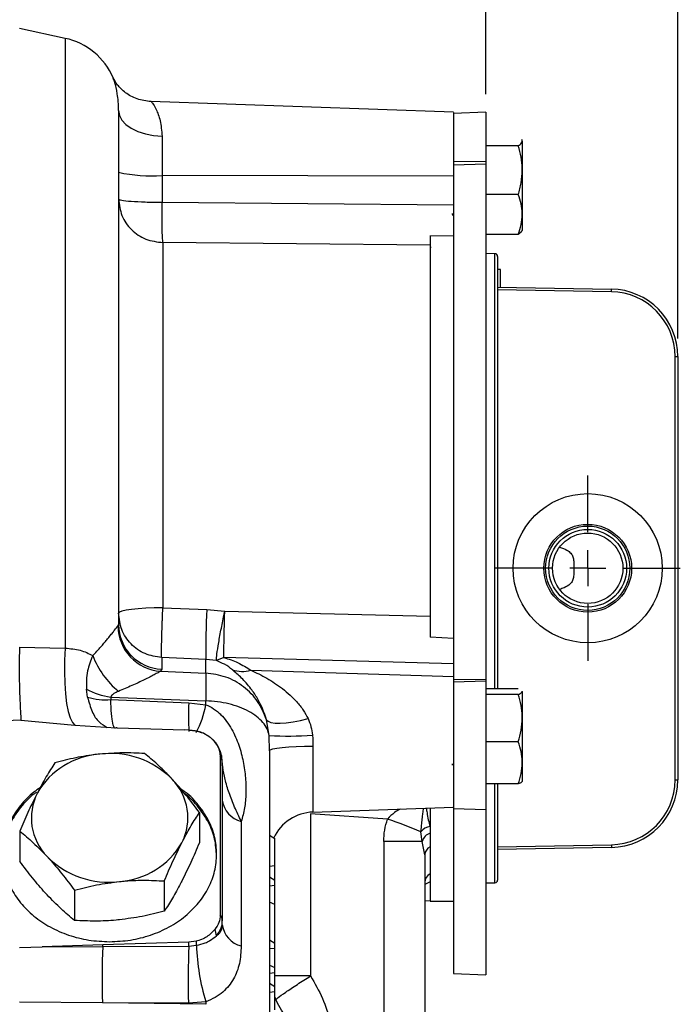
# Model space of a CAD drawing. Header units: inches. Extents: x 0.4 to 16.6, y 0.2 to 10.8.
# Tile 16 of 18: x 13 to 14.8, y 5.3 to 8.1. Entities that reach past the tile are written whole.
import ezdxf

# ---------------------------------------------------------------- set-up
doc = ezdxf.new("R2010")
doc.units = ezdxf.units.IN
doc.header["$MEASUREMENT"] = 0
doc.layers.add('SLD-0', color=7, linetype='Continuous', lineweight=25)
doc.styles.add('SLDTEXTSTYLE0', font='TXT', dxfattribs={"width": 0.75})
doc.dimstyles.new('SLDDIMSTYLE0', dxfattribs={"dimtxt": 0.145833, "dimasz": 0.13, "dimexe": 0, "dimexo": 0.0625, "dimgap": 0.036458, "dimtad": 0, "dimtih": 1, "dimtoh": 1, "dimdec": 1, "dimlfac": 2, "dimrnd": 1e-09, "dimzin": 12, "dimdsep": 46, "dimtxsty": 'SLDTEXTSTYLE0', "dimsah": 1, "dimcen": 0.09, "dimadec": 0, "dimazin": 3, "dimtfac": 1, "dimtdec": 1, "dimtofl": 0, "dimtmove": 0, "dimatfit": 3, "dimfxl": 0, "dimfrac": 2, "dimtolj": 1, "dimtzin": 12, "dimarcsym": 0})

# ---------------------------------------------------------------- blocks, each defined once
blk = doc.blocks.new('_D_5')
at = {"layer": 'SLD-0', "color": 7}
for p, q in [((13.0042, 8.2849), (13.0042, 8.615)), ((14.2982, 7.8435), (14.2982, 8.615)), ((13.0042, 8.49), (13.3269, 8.49)), ((13.499, 8.49), (13.4546, 8.49)), ((13.4546, 8.49), (13.4546, 8.2583)), ((13.7145, 8.49), (13.7588, 8.49)), ((13.7588, 8.49), (13.7588, 8.2583)), ((14.2982, 8.49), (13.8865, 8.49)), ((13.4546, 8.2583), (13.499, 8.2583)), ((13.7588, 8.2583), (13.7145, 8.2583))]:
    blk.add_line(p, q, dxfattribs=at)
for points in [[(13.0042, 8.49), (13.1342, 8.47), (13.1342, 8.51)], [(14.2982, 8.49), (14.1682, 8.51), (14.1682, 8.47)]]:
    blk.add_solid(points, dxfattribs=at)
at = {"layer": 'SLD-0', "color": 7, "char_height": 0.14583, "attachment_point": 1, "style": 'SLDTEXTSTYLE0'}
for s, insert in [('2.6', (13.4721, 8.7076)), ('66', (13.499, 8.4463))]:
    blk.add_mtext(s, dxfattribs=dict(at, insert=insert))
blk = doc.blocks.new('_D_8')
at = {"layer": 'SLD-0', "color": 7}
for p, q in [((13.0042, 8.2849), (13.0042, 9.3237)), ((14.8312, 7.1654), (14.8312, 9.3237)), ((13.0042, 9.1987), (13.6636, 9.1987)), ((13.8357, 9.1987), (13.7913, 9.1987)), ((13.7913, 9.1987), (13.7913, 8.9669)), ((14.0512, 9.1987), (14.0955, 9.1987)), ((14.0955, 9.1987), (14.0955, 8.9669)), ((14.8312, 9.1987), (14.2232, 9.1987)), ((13.7913, 8.9669), (13.8357, 8.9669)), ((14.0955, 8.9669), (14.0512, 8.9669))]:
    blk.add_line(p, q, dxfattribs=at)
for points in [[(13.0042, 9.1987), (13.1342, 9.1787), (13.1342, 9.2187)], [(14.8312, 9.1987), (14.7012, 9.2187), (14.7012, 9.1787)]]:
    blk.add_solid(points, dxfattribs=at)
at = {"layer": 'SLD-0', "color": 7, "char_height": 0.14583, "attachment_point": 1, "style": 'SLDTEXTSTYLE0'}
for s, insert in [('3.7', (13.8088, 9.4162)), ('93', (13.8357, 9.1549))]:
    blk.add_mtext(s, dxfattribs=dict(at, insert=insert))
blk = doc.blocks.new('SW_CENTERMARKSYMBOL_34')
at = {"layer": 'SLD-0', "color": 0}
for p, q in [((0, 0.1), (0, 0.257)), ((0, 0), (0, 0.05)), ((-0.1, 0), (-0.257, 0)), ((0, 0), (-0.05, 0)), ((0, 0), (0, -0.05)), ((0, 0), (0.05, 0)), ((0.1, 0), (0.257, 0)), ((0, -0.1), (0, -0.257))]:
    blk.add_line(p, q, dxfattribs=at)

msp = doc.modelspace()

# ---------------------------------------------------------------- linework, layer by layer
at = {"color": 7, "linetype": 'Continuous', "lineweight": 25}
for p, q in [((13.1307, 7.9986), (13.0042, 8.0255)), ((13.2643, 7.8878), (13.264, 7.8887)), ((14.2087, 7.7937), (13.3689, 7.823)), ((14.2982, 7.7935), (14.2087, 7.7904)), ((14.2087, 7.7904), (14.2087, 7.6555)), ((14.2982, 7.7935), (14.2982, 7.6565)), ((13.3998, 7.7273), (13.3998, 7.6182)), ((14.3997, 7.7154), (14.3985, 7.7174)), ((14.3997, 7.7134), (14.3997, 7.6327)), ((14.3885, 7.7006), (14.2982, 7.7006)), ((14.2982, 7.6565), (14.2087, 7.6555)), ((14.2087, 7.6555), (14.2087, 7.6468)), ((14.2982, 7.6565), (14.2982, 7.6497)), ((14.2982, 7.6497), (14.2087, 7.6468)), ((14.2087, 7.6468), (14.2087, 6.2181)), ((14.2982, 7.6497), (14.2982, 6.2192)), ((14.3997, 7.6327), (14.3997, 7.5097)), ((13.3998, 7.6182), (13.3998, 7.5438)), ((14.2087, 7.6162), (13.3998, 7.6182)), ((13.3998, 7.5438), (14.2087, 7.5363)), ((14.3885, 7.5648), (14.2982, 7.5648)), ((14.2087, 7.5109), (14.2042, 7.511)), ((14.2087, 7.5104), (14.2045, 7.5105)), ((14.2051, 7.5089), (14.2087, 7.5089)), ((14.3997, 7.5097), (14.3997, 7.4654)), ((14.3985, 7.4634), (14.3997, 7.4654)), ((14.1437, 7.4518), (14.1437, 6.3364)), ((14.1437, 7.4506), (14.2087, 7.4513)), ((14.3885, 7.4546), (14.2982, 7.4546)), ((13.402, 7.4318), (13.402, 6.4183)), ((14.1437, 7.4243), (13.402, 7.4318)), ((14.1466, 7.4185), (14.1437, 7.4184)), ((14.3238, 7.401), (14.2982, 7.4015)), ((14.3312, 7.3935), (14.3312, 6.528)), ((14.3387, 7.3568), (14.3312, 7.3568)), ((14.3387, 7.3083), (14.3387, 7.3568)), ((14.3312, 7.3084), (14.647, 7.3029)), ((14.6468, 7.2954), (14.3312, 7.3009)), ((14.6468, 7.2954), (14.647, 7.3029)), ((14.8237, 5.9406), (14.8237, 7.1154)), ((14.8237, 7.1154), (14.8312, 7.1154)), ((14.8312, 7.1154), (14.8312, 5.9406)), ((13.2792, 6.528), (13.2792, 6.3715)), ((14.3312, 6.528), (14.3312, 6.1929)), ((13.402, 6.4183), (13.5243, 6.4139)), ((13.5243, 6.4139), (13.5738, 6.4086)), ((13.5705, 6.3926), (13.5738, 6.4086)), ((13.5733, 6.3926), (13.5738, 6.4086)), ((13.5738, 6.4086), (14.1437, 6.3945)), ((13.2774, 6.3676), (13.2792, 6.3715)), ((14.2087, 6.3332), (14.1437, 6.3369)), ((13.0042, 6.3091), (13.1307, 6.3064)), ((13.3988, 6.28), (13.3988, 6.2478)), ((13.521, 6.275), (13.3988, 6.28)), ((13.521, 6.2368), (13.521, 6.275)), ((13.5506, 6.2715), (13.521, 6.275)), ((13.5716, 6.2803), (13.5506, 6.2715)), ((14.2087, 6.2623), (13.5716, 6.2803)), ((13.3988, 6.2478), (13.3958, 6.2419)), ((13.3958, 6.2419), (13.521, 6.2368)), ((13.646, 6.2448), (14.2087, 6.2272)), ((14.2087, 6.2272), (14.2087, 6.2195)), ((14.2982, 6.2192), (14.2087, 6.2181)), ((14.2087, 6.2181), (14.2087, 6.2121)), ((14.2982, 6.2144), (14.2087, 6.2121)), ((14.2087, 6.2121), (14.2087, 5.8611)), ((14.2982, 6.2192), (14.2982, 6.2144)), ((14.2982, 6.2144), (14.2982, 5.858)), ((13.1929, 6.1701), (13.1898, 6.1927)), ((14.3885, 6.1929), (14.2982, 6.1929)), ((14.3885, 6.178), (14.2982, 6.178)), ((14.3997, 6.1855), (14.3991, 6.1868)), ((14.3997, 6.1861), (14.3993, 6.1868)), ((14.3997, 6.1855), (14.3997, 6.1121)), ((13.2575, 6.1705), (13.2573, 6.1633)), ((13.2573, 6.1633), (13.4739, 6.1545)), ((13.2575, 6.1705), (13.521, 6.1598)), ((13.4739, 6.1545), (13.521, 6.1491)), ((13.521, 6.1491), (13.521, 6.1598)), ((13.0076, 6.1066), (12.5331, 6.0821)), ((13.0076, 6.1066), (13.1577, 6.0929)), ((13.6971, 6.0639), (13.6898, 6.1076)), ((14.3997, 6.1121), (14.3997, 5.9878)), ((13.1577, 6.0929), (13.2722, 6.0852)), ((13.2749, 6.0851), (13.2722, 6.0852)), ((13.2749, 6.0851), (13.4624, 6.0792)), ((13.4757, 6.0789), (13.4624, 6.0792)), ((13.4917, 6.0768), (13.4757, 6.0787)), ((13.698, 6.0215), (13.6971, 6.0639)), ((13.698, 6.0215), (13.6971, 6.0639)), ((13.8172, 6.065), (13.8179, 6.0557)), ((13.8179, 6.0557), (13.8186, 6.0344)), ((14.3885, 6.0462), (14.2982, 6.0462)), ((13.698, 6.0215), (13.698, 5.2117)), ((13.5612, 6.006), (13.5612, 5.5658)), ((13.5667, 5.9798), (13.5667, 5.9925)), ((13.5681, 5.9756), (13.5667, 5.9925)), ((14.3997, 5.9878), (14.3997, 5.9362)), ((13.5667, 5.9798), (13.5667, 5.5511)), ((14.2087, 5.9829), (14.2042, 5.9832)), ((14.2087, 5.9825), (14.2045, 5.9827)), ((14.3993, 5.9355), (14.3997, 5.9361)), ((14.8237, 5.9406), (14.8312, 5.9406)), ((14.3885, 5.9293), (14.2982, 5.9293)), ((14.3312, 5.9293), (14.3312, 5.6625)), ((13.5034, 5.8499), (13.5034, 5.7659)), ((13.8186, 5.8512), (14.2087, 5.8648)), ((14.1437, 5.8626), (14.1437, 5.7549)), ((14.2087, 5.8611), (14.2982, 5.858)), ((14.2087, 5.8611), (14.2087, 5.403)), ((14.2982, 5.858), (14.2982, 5.3999)), ((13.6196, 5.8254), (13.6196, 5.4796)), ((13.8121, 5.8468), (13.8121, 5.3965)), ((14.0259, 5.8319), (13.8121, 5.8468)), ((13.005, 5.7983), (13.005, 5.7143)), ((14.122, 5.7699), (14.1183, 5.7963)), ((14.1436, 5.8116), (14.1437, 5.8115)), ((13.698, 5.7872), (13.713, 5.7775)), ((13.713, 5.703), (13.713, 5.7775)), ((14.0151, 5.7699), (14.0151, 5.2607)), ((14.122, 5.7699), (14.0151, 5.7699)), ((14.1292, 5.7328), (14.122, 5.7699)), ((14.1437, 5.7549), (14.1437, 5.6799)), ((14.3312, 5.7551), (14.6468, 5.7606)), ((14.647, 5.7531), (14.3312, 5.7476)), ((14.6468, 5.7606), (14.647, 5.7531)), ((14.1292, 5.7328), (14.1292, 5.2607)), ((13.698, 5.7013), (13.713, 5.703)), ((13.713, 5.6622), (13.713, 5.703)), ((13.406, 5.6602), (13.406, 5.5762)), ((13.698, 5.6719), (13.713, 5.6622)), ((13.713, 5.6486), (13.713, 5.6622)), ((14.1437, 5.6799), (14.1437, 5.6043)), ((13.1569, 5.6344), (13.1569, 5.5505)), ((13.698, 5.6469), (13.713, 5.6486)), ((13.713, 5.5806), (13.713, 5.6486)), ((14.2982, 5.6546), (14.3238, 5.655)), ((14.1292, 5.6053), (14.1437, 5.6056)), ((14.1437, 5.6043), (14.2087, 5.6043)), ((13.713, 5.5946), (13.698, 5.6016)), ((13.5667, 5.5382), (13.5667, 5.5511)), ((13.4947, 5.4928), (13.4744, 5.4903)), ((13.698, 5.4967), (13.713, 5.487)), ((13.0042, 5.4755), (13.0666, 5.4774)), ((13.2353, 5.4826), (13.0666, 5.4774)), ((13.0666, 5.4774), (13.2352, 5.4783)), ((13.2352, 5.4783), (13.4742, 5.4795)), ((13.4744, 5.4903), (13.2353, 5.4826)), ((13.4742, 5.4795), (13.4954, 5.4814)), ((13.698, 5.4722), (13.713, 5.4739)), ((13.713, 5.4739), (13.713, 5.487)), ((13.713, 5.4196), (13.713, 5.4739)), ((13.698, 5.4266), (13.713, 5.4196)), ((13.713, 5.4056), (13.713, 5.4196)), ((13.698, 5.4039), (13.713, 5.4056)), ((13.713, 5.3667), (13.713, 5.4056)), ((14.2087, 5.403), (14.2982, 5.3999)), ((13.698, 5.3765), (13.713, 5.3667)), ((13.713, 5.3531), (13.713, 5.3667)), ((13.698, 5.3514), (13.713, 5.3531)), ((13.7167, 5.3306), (13.7125, 5.338)), ((13.7167, 5.3306), (13.7139, 5.3336)), ((13.2341, 5.3217), (13.0042, 5.3233)), ((13.521, 5.3177), (13.2341, 5.3217)), ((13.473, 5.3208), (13.2341, 5.3217)), ((13.521, 5.325), (13.473, 5.3208)), ((13.521, 5.325), (13.521, 5.3177))]:
    msp.add_line(p, q, dxfattribs=at)
at = {"color": 8, "linetype": 'Continuous', "lineweight": 25}
for p, q in [((13.1307, 7.9986), (13.1307, 6.3064)), ((14.3238, 6.1929), (14.3238, 7.401)), ((13.8186, 6.0344), (13.8186, 5.8512)), ((14.3238, 5.655), (14.3238, 5.9293)), ((14.1437, 5.6577), (14.1292, 5.65)), ((13.8121, 5.3965), (13.713, 5.3965))]:
    msp.add_line(p, q, dxfattribs=at)
at = {"color": 7, "linetype": 'Continuous', "lineweight": 25, "flags": 128}
for points in [[(13.2792, 7.7983), (13.2815, 7.7848), (13.2883, 7.7717), (13.2994, 7.7596), (13.3143, 7.749), (13.3325, 7.7401), (13.3534, 7.7334), (13.3761, 7.7291), (13.3998, 7.7273)], [(13.402, 6.4183), (13.3779, 6.418), (13.3549, 6.4171), (13.3336, 6.4157), (13.315, 6.4139), (13.2998, 6.4117), (13.2885, 6.4092), (13.2816, 6.4065), (13.2792, 6.4036)], [(13.1307, 6.3064), (13.129, 6.2733), (13.1286, 6.2404), (13.1295, 6.2087), (13.1317, 6.1792), (13.135, 6.1528), (13.1394, 6.1303), (13.1448, 6.1125), (13.151, 6.0999), (13.1577, 6.0929)], [(13.6898, 6.1076), (13.6941, 6.1032), (13.7021, 6.1), (13.7134, 6.0983), (13.7277, 6.098), (13.7445, 6.0991), (13.7634, 6.1016), (13.7838, 6.1054), (13.8049, 6.1105)], [(13.698, 6.0215), (13.7003, 6.0239), (13.7071, 6.0263), (13.7181, 6.0285), (13.733, 6.0305), (13.7513, 6.0321), (13.7721, 6.0333), (13.7948, 6.0341), (13.8186, 6.0344)]]:
    msp.add_lwpolyline(points, dxfattribs=at)
at = {"color": 7, "linetype": 'Continuous', "lineweight": 25}
for radius in [0.207, 0.1218, 0.1169, 0.1078, 0.0977]:
    msp.add_circle((14.5812, 6.528), radius, dxfattribs=at)
for centre, radius, start, end in [((13.0917, 7.8152), 0.1875, 23.0852, 78), ((13.3705, 8.0519), 0.4347, 257.8709, 273.8659), ((14.3237, 7.3935), 0.0075, 0, 89), ((14.6437, 7.1154), 0.1875, 0, 89), ((14.6437, 7.1154), 0.18, 0, 89), ((15.6357, 6.2947), 2.1148, 176.7685, 180.5336), ((13.4041, 6.3682), 0.1266, 180.2923, 266.245), ((13.4035, 6.3721), 0.1243, 180.2751, 267.8055), ((13.4336, 6.3728), 0.2424, 201.0557, 230.3174), ((13.6227, 6.3272), 0.0856, 251.1057, 285.8224), ((13.286, 6.3717), 0.2032, 241.7261, 261.9219), ((13.2446, 6.349), 0.1862, 253.8846, 273.8936), ((13.7497, 6.8733), 0.8111, 266.2815, 274.7712), ((13.2412, 5.796), 0.2165, 93.7632, 149.9795), ((13.2567, 5.7728), 0.241, 44.8985, 97.0988), ((13.5425, 5.9906), 0.0242, 4.4455, 39.507), ((13.5741, 5.98), 0.00737, 181.3771, 215.9262), ((13.3185, 5.8357), 0.1529, 332.9646, 44.5676), ((14.6437, 5.9406), 0.18, 271, 0), ((14.6437, 5.9406), 0.1875, 271, 0), ((13.1899, 5.8348), 0.1529, 152.9646, 224.5676), ((13.6376, 5.8948), 0.0717, 188.6945, 255.4994), ((13.823, 5.7263), 0.125, 92, 154.8039), ((13.2592, 3.7045), 2.2614, 67.6701, 70.181), ((14.1495, 5.7734), 0.0387, 98.7843, 143.7445), ((13.2673, 5.8745), 0.2165, 273.7632, 329.9795), ((14.1553, 5.7599), 0.0348, 109.4059, 163.2725), ((14.1546, 5.7319), 0.0254, 115.4083, 177.824), ((13.2517, 5.8976), 0.241, 224.8985, 277.0988), ((14.1573, 5.6553), 0.0281, 118.9682, 179.0394), ((14.3237, 5.6625), 0.0075, 271, 0), ((13.5429, 5.5506), 0.0238, 1.2718, 39.7066), ((13.5094, 5.5071), 0.0413, 1.3821, 26.4047), ((13.6376, 5.549), 0.0717, 188.6945, 255.4994), ((13.3108, 5.4757), 0.1847, 1.7868, 5.3238), ((15.3623, 5.3849), 2.1291, 177.4865, 181.7025), ((12.5168, 5.4971), 0.7187, 358.4998, 358.8391), ((15.5851, 5.384), 2.113, 177.4093, 181.7133), ((12.6768, 5.5014), 0.7977, 358.428, 359.2021), ((14.1055, 5.5012), 0.6104, 181.8598, 196.7771)]:
    msp.add_arc(centre, radius, start, end, dxfattribs=at)
at = {"color": 8, "linetype": 'Continuous', "lineweight": 25}
for centre, radius, start, end in [((14.1558, 6.1186), 0.6828, 176.9875, 183.6892), ((13.2975, 6.1839), 0.2262, 330.4607, 351.1518)]:
    msp.add_arc(centre, radius, start, end, dxfattribs=at)
at = {"color": 7, "linetype": 'Continuous', "lineweight": 25}
for points, knots in [([(13.3693, 7.823), (13.356, 7.8248), (13.3298, 7.8282), (13.297, 7.8471), (13.2737, 7.8704), (13.2674, 7.8826), (13.2641, 7.8889)], [0, 0, 0, 0, 0.251188, 0.496381, 0.740536, 1, 1, 1, 1]), ([(13.2792, 7.7983), (13.2792, 7.7917), (13.2792, 7.7785), (13.2792, 7.7471), (13.2792, 7.707), (13.2792, 7.6509), (13.2792, 7.5755), (13.2792, 7.4768), (13.2792, 7.373), (13.2792, 7.2693), (13.2792, 7.1702), (13.2792, 7.0665), (13.2792, 6.9485), (13.2792, 6.8164), (13.2792, 6.672), (13.2792, 6.5756), (13.2792, 6.528)], [0, 0, 0, 0, 0.059092, 0.118188, 0.180111, 0.24204, 0.327281, 0.413319, 0.499994, 0.565033, 0.630079, 0.694045, 0.758017, 0.840539, 0.921245, 1, 1, 1, 1]), ([(14.2087, 7.7929), (14.2087, 7.7929), (14.2087, 7.793), (14.2087, 7.7848), (14.2087, 7.7697), (14.2087, 7.7478), (14.2087, 7.7205), (14.2087, 7.6885), (14.2087, 7.6644), (14.2087, 7.651), (14.2087, 7.65)], [0, 0, 0, 0, 0.095822, 0.244462, 0.393103, 0.541743, 0.690384, 0.839024, 0.987665, 1, 1, 1, 1]), ([(14.3885, 7.7006), (14.3902, 7.7017), (14.3968, 7.7059), (14.3985, 7.7102), (14.3997, 7.7134)], [0, 0, 0, 0, 0.2575513, 1, 1, 1, 1]), ([(14.3997, 7.7134), (14.3998, 7.7146), (14.4, 7.7159), (14.3985, 7.7173), (14.3983, 7.7174)], [0, 0, 0, 0, 0.870831, 1, 1, 1, 1]), ([(14.3997, 7.6327), (14.3997, 7.6343), (14.3996, 7.6465), (14.3972, 7.6695), (14.3914, 7.6902), (14.3885, 7.7006)], [0, 0, 0, 0, 0.0700758, 0.5307771, 1, 1, 1, 1]), ([(14.3885, 7.5648), (14.3917, 7.5758), (14.398, 7.5981), (14.3991, 7.6211), (14.3997, 7.6327)], [0, 0, 0, 0, 0.495458, 1, 1, 1, 1]), ([(13.402, 7.4318), (13.4017, 7.4361), (13.4009, 7.445), (13.4001, 7.4718), (13.3997, 7.5057), (13.3998, 7.5313), (13.3998, 7.5438)], [0, 0, 0, 0, 0.243896, 0.5, 0.756104, 1, 1, 1, 1]), ([(14.3997, 7.5097), (14.3997, 7.511), (14.3996, 7.5209), (14.3972, 7.5395), (14.3914, 7.5563), (14.3885, 7.5648)], [0, 0, 0, 0, 0.070076, 0.530777, 1, 1, 1, 1]), ([(14.3885, 7.4546), (14.3917, 7.4635), (14.398, 7.4816), (14.3991, 7.5003), (14.3997, 7.5097)], [0, 0, 0, 0, 0.495458, 1, 1, 1, 1]), ([(14.3971, 7.4635), (14.3962, 7.4616), (14.3949, 7.4586), (14.3903, 7.4557), (14.3885, 7.4546)], [0, 0, 0, 0, 0.629118, 1, 1, 1, 1]), ([(14.1437, 7.4506), (14.1437, 7.4424), (14.1437, 7.4309), (14.1437, 7.4257), (14.1437, 7.4243)], [0, 0, 0, 0, 0.721359, 1, 1, 1, 1]), ([(14.5033, 6.5868), (14.5103, 6.5843), (14.5217, 6.5802), (14.5343, 6.5705), (14.5408, 6.5599), (14.5431, 6.5453), (14.5423, 6.5265), (14.5432, 6.5077), (14.5397, 6.4933), (14.5308, 6.4818), (14.5178, 6.4742), (14.5074, 6.4706), (14.5033, 6.4692)], [0, 0, 0, 0, 0.146578, 0.237301, 0.312191, 0.387127, 0.507382, 0.6309, 0.706966, 0.783099, 0.913761, 1, 1, 1, 1]), ([(13.3988, 6.28), (13.3986, 6.2815), (13.3984, 6.2845), (13.3984, 6.2925), (13.3984, 6.3011), (13.3985, 6.3086), (13.3986, 6.3175), (13.3988, 6.3266), (13.3991, 6.3363), (13.3995, 6.3508), (13.4, 6.367), (13.4007, 6.385), (13.4013, 6.4004), (13.4018, 6.4119), (13.402, 6.4183)], [0, 0, 0, 0, 0.116719, 0.240199, 0.298097, 0.368793, 0.429543, 0.500027, 0.553767, 0.614986, 0.759626, 0.820635, 0.900765, 1, 1, 1, 1]), ([(14.1437, 6.3945), (14.1437, 6.3804), (14.1437, 6.3608), (14.1437, 6.3421), (14.1437, 6.3369)], [0, 0, 0, 0, 0.721361, 1, 1, 1, 1]), ([(13.2074, 6.2857), (13.2112, 6.2896), (13.2181, 6.2967), (13.2277, 6.3073), (13.2365, 6.3174), (13.2447, 6.3271), (13.253, 6.3374), (13.2609, 6.3471), (13.2708, 6.3598), (13.2748, 6.3645), (13.2774, 6.3676)], [0, 0, 0, 0, 0.112263, 0.203645, 0.305203, 0.407953, 0.499758, 0.631184, 0.750029, 1, 1, 1, 1]), ([(13.5506, 6.2715), (13.5506, 6.2749), (13.5508, 6.2821), (13.5552, 6.311), (13.5619, 6.3495), (13.5677, 6.3786), (13.5705, 6.3926)], [0, 0, 0, 0, 0.241923, 0.5, 0.758077, 1, 1, 1, 1]), ([(13.5716, 6.2803), (13.5715, 6.2875), (13.5715, 6.2997), (13.5718, 6.3277), (13.5724, 6.358), (13.573, 6.3812), (13.5733, 6.3926)], [0, 0, 0, 0, 0.293457, 0.499926, 0.754898, 1, 1, 1, 1]), ([(13.0042, 6.3091), (13.0039, 6.2982), (13.0033, 6.2769), (13.0032, 6.2449), (13.0035, 6.2143), (13.0042, 6.1854), (13.0052, 6.1594), (13.0064, 6.1367), (13.0075, 6.1185), (13.0076, 6.1104), (13.0076, 6.1066)], [0, 0, 0, 0, 0.1276377, 0.2500041, 0.3754641, 0.5000025, 0.6257802, 0.7500098, 0.8839197, 1, 1, 1, 1]), ([(13.1307, 6.3064), (13.1452, 6.305), (13.1742, 6.3022), (13.1963, 6.2912), (13.2074, 6.2857)], [0, 0, 0, 0, 0.499348, 1, 1, 1, 1]), ([(13.2074, 6.2857), (13.2018, 6.2715), (13.1896, 6.2406), (13.1897, 6.2095), (13.1898, 6.1927)], [0, 0, 0, 0, 0.460513, 1, 1, 1, 1]), ([(13.595, 6.2462), (13.5885, 6.2514), (13.5773, 6.2604), (13.5585, 6.2682), (13.5506, 6.2715)], [0, 0, 0, 0, 0.57531, 1, 1, 1, 1]), ([(13.5716, 6.2803), (13.5849, 6.2758), (13.6141, 6.2658), (13.6348, 6.2522), (13.646, 6.2448)], [0, 0, 0, 0, 0.453478, 1, 1, 1, 1]), ([(13.3958, 6.2419), (13.3937, 6.2407), (13.3893, 6.2384), (13.3786, 6.2327), (13.3654, 6.2259), (13.3454, 6.2159), (13.3169, 6.2022), (13.2915, 6.1916), (13.2788, 6.1863)], [0, 0, 0, 0, 0.121229, 0.249962, 0.370947, 0.500497, 0.750483, 1, 1, 1, 1]), ([(13.6898, 6.1076), (13.6844, 6.1231), (13.677, 6.1444), (13.6645, 6.1667), (13.6558, 6.1807), (13.6411, 6.201), (13.6201, 6.2247), (13.6034, 6.239), (13.595, 6.2462)], [0, 0, 0, 0, 0.2260982, 0.3117288, 0.4028438, 0.499648, 0.7491928, 1, 1, 1, 1]), ([(13.646, 6.2448), (13.6534, 6.2415), (13.668, 6.2348), (13.6904, 6.2229), (13.7124, 6.2095), (13.7342, 6.1941), (13.7549, 6.1768), (13.7744, 6.157), (13.7917, 6.1355), (13.8007, 6.1185), (13.8049, 6.1105)], [0, 0, 0, 0, 0.125424, 0.250864, 0.37578, 0.500316, 0.632514, 0.750611, 0.882016, 1, 1, 1, 1]), ([(14.2087, 6.2093), (14.2087, 6.2056), (14.2087, 6.1924), (14.2087, 6.1576), (14.2087, 6.1091), (14.2087, 6.0735), (14.2087, 6.0557)], [0, 0, 0, 0, 0.117384, 0.411589, 0.705795, 1, 1, 1, 1]), ([(13.2788, 6.1863), (13.2745, 6.1844), (13.2679, 6.1814), (13.2603, 6.176), (13.2584, 6.1722), (13.2575, 6.1705)], [0, 0, 0, 0, 0.498139, 0.781388, 1, 1, 1, 1]), ([(14.3885, 6.178), (14.3902, 6.1786), (14.3968, 6.1811), (14.3985, 6.1836), (14.3997, 6.1855)], [0, 0, 0, 0, 0.257551, 1, 1, 1, 1]), ([(14.3997, 6.1121), (14.3997, 6.1137), (14.3996, 6.1255), (14.3972, 6.1478), (14.3914, 6.1679), (14.3885, 6.178)], [0, 0, 0, 0, 0.070076, 0.530777, 1, 1, 1, 1]), ([(13.521, 6.1491), (13.5285, 6.1458), (13.54, 6.1407), (13.5535, 6.1304), (13.566, 6.1191), (13.5797, 6.1029), (13.5976, 6.075), (13.6139, 6.0371), (13.6259, 5.9913), (13.6322, 5.9462), (13.6333, 5.903), (13.63, 5.8622), (13.6231, 5.8377), (13.6196, 5.8254)], [0, 0, 0, 0, 0.06003, 0.09182, 0.125143, 0.185525, 0.250058, 0.374991, 0.499959, 0.625105, 0.750093, 0.875176, 1, 1, 1, 1]), ([(13.521, 6.1491), (13.5285, 6.1458), (13.54, 6.1407), (13.5535, 6.1304), (13.566, 6.1191), (13.5797, 6.1029), (13.5976, 6.075), (13.6139, 6.0371), (13.6259, 5.9913), (13.6322, 5.9462), (13.6333, 5.903), (13.63, 5.8622), (13.6231, 5.8377), (13.6196, 5.8254)], [0, 0, 0, 0, 0.06003, 0.09182, 0.125143, 0.185525, 0.250058, 0.374991, 0.499959, 0.625105, 0.750093, 0.875176, 1, 1, 1, 1]), ([(13.8049, 6.1105), (13.808, 6.1032), (13.8141, 6.0887), (13.8162, 6.0728), (13.8172, 6.065)], [0, 0, 0, 0, 0.507886, 1, 1, 1, 1]), ([(14.3885, 6.0462), (14.3917, 6.0569), (14.398, 6.0785), (14.3991, 6.1008), (14.3997, 6.1121)], [0, 0, 0, 0, 0.495458, 1, 1, 1, 1]), ([(13.4757, 6.0788), (13.487, 6.0774), (13.5097, 6.0746), (13.5378, 6.0576), (13.5574, 6.0339), (13.5599, 6.0153), (13.5612, 6.006)], [0, 0, 0, 0, 0.2505003, 0.5003324, 0.7502993, 1, 1, 1, 1]), ([(13.5646, 6.0085), (13.5621, 6.017), (13.5573, 6.0338), (13.5456, 6.0469), (13.5398, 6.0534)], [0, 0, 0, 0, 0.503549, 1, 1, 1, 1]), ([(14.2087, 6.0557), (14.2087, 6.0396), (14.2087, 6.0074), (14.2087, 5.9621), (14.2087, 5.9229), (14.2087, 5.8919), (14.2087, 5.8724), (14.2087, 5.8637), (14.2087, 5.8655), (14.2087, 5.8658)], [0, 0, 0, 0, 0.161124, 0.322249, 0.483373, 0.644498, 0.805622, 0.966746, 1, 1, 1, 1]), ([(14.3997, 5.9878), (14.3997, 5.9892), (14.3996, 5.9997), (14.3972, 6.0194), (14.3914, 6.0372), (14.3885, 6.0462)], [0, 0, 0, 0, 0.0700758, 0.5307771, 1, 1, 1, 1]), ([(13.2269, 6.012), (13.224, 6.0117), (13.2016, 6.0093), (13.1595, 6.0025), (13.1215, 5.9928), (13.1024, 5.988)], [0, 0, 0, 0, 0.070098, 0.530789, 1, 1, 1, 1]), ([(13.3515, 6.0137), (13.3313, 6.0148), (13.2905, 6.0168), (13.2482, 6.0136), (13.2269, 6.012)], [0, 0, 0, 0, 0.495458, 1, 1, 1, 1]), ([(13.4275, 5.9429), (13.4257, 5.9449), (13.412, 5.9595), (13.3863, 5.9848), (13.3632, 6.004), (13.3515, 6.0137)], [0, 0, 0, 0, 0.0701, 0.53079, 1, 1, 1, 1]), ([(13.1024, 5.988), (13.0945, 5.9757), (13.0785, 5.9509), (13.062, 5.9199), (13.0537, 5.9043)], [0, 0, 0, 0, 0.495458, 1, 1, 1, 1]), ([(14.3885, 5.9293), (14.3917, 5.9388), (14.398, 5.958), (14.3991, 5.9778), (14.3997, 5.9878)], [0, 0, 0, 0, 0.495458, 1, 1, 1, 1]), ([(13.6196, 5.8254), (13.6133, 5.8386), (13.601, 5.8643), (13.5857, 5.9042), (13.5739, 5.9419), (13.57, 5.9646), (13.5681, 5.9756)], [0, 0, 0, 0, 0.267355, 0.522111, 0.767651, 1, 1, 1, 1]), ([(13.5034, 5.8499), (13.491, 5.8663), (13.4662, 5.8994), (13.4404, 5.9284), (13.4275, 5.9429)], [0, 0, 0, 0, 0.495458, 1, 1, 1, 1]), ([(14.3997, 5.9368), (14.3985, 5.9349), (14.3968, 5.9324), (14.3902, 5.93), (14.3885, 5.9293)], [0, 0, 0, 0, 0.742449, 1, 1, 1, 1]), ([(13.0614, 5.9183), (13.0555, 5.9145), (13.0344, 5.901), (13.006, 5.8705), (12.978, 5.8285), (12.9611, 5.7825), (12.9553, 5.7347), (12.961, 5.6869), (12.978, 5.641), (13.0057, 5.5987), (13.0428, 5.5616), (13.0881, 5.5311), (13.1398, 5.5086), (13.1959, 5.4941), (13.2348, 5.4923), (13.2542, 5.4914)], [0, 0, 0, 0, 0.030844, 0.111607, 0.19237, 0.273133, 0.353896, 0.434659, 0.515422, 0.596185, 0.676948, 0.757711, 0.838474, 0.919237, 1, 1, 1, 1]), ([(13.0515, 5.9059), (13.049, 5.9043), (13.0314, 5.8927), (13.0061, 5.8646), (12.9781, 5.8228), (12.9608, 5.7777), (12.9586, 5.7468), (12.9575, 5.7318)], [0, 0, 0, 0, 0.039546, 0.283342, 0.527138, 0.770935, 1, 1, 1, 1]), ([(13.0537, 5.9043), (13.0525, 5.902), (13.0438, 5.8849), (13.0273, 5.8504), (13.0125, 5.8158), (13.005, 5.7983)], [0, 0, 0, 0, 0.070094, 0.530786, 1, 1, 1, 1]), ([(13.2542, 5.4914), (13.2736, 5.4923), (13.3125, 5.4941), (13.3686, 5.5086), (13.4203, 5.5311), (13.4656, 5.5616), (13.5027, 5.5987), (13.5304, 5.641), (13.5474, 5.6869), (13.5531, 5.7347), (13.5474, 5.7825), (13.5305, 5.8285), (13.5024, 5.8704), (13.4753, 5.9), (13.4555, 5.9127), (13.4511, 5.9156)], [0, 0, 0, 0, 0.081357, 0.162715, 0.244072, 0.325429, 0.406787, 0.488144, 0.569501, 0.650859, 0.732216, 0.813573, 0.89493, 0.976288, 1, 1, 1, 1]), ([(13.5512, 5.729), (13.5501, 5.7449), (13.5479, 5.7767), (13.5304, 5.8228), (13.5022, 5.8645), (13.4788, 5.8912), (13.4633, 5.9016), (13.4629, 5.9019)], [0, 0, 0, 0, 0.248188, 0.496377, 0.744565, 0.992754, 1, 1, 1, 1]), ([(13.4547, 5.7662), (13.4559, 5.7684), (13.4646, 5.7853), (13.4811, 5.815), (13.4959, 5.8382), (13.5034, 5.8499)], [0, 0, 0, 0, 0.070094, 0.530786, 1, 1, 1, 1]), ([(14.0151, 5.7699), (14.0155, 5.7805), (14.0164, 5.8016), (14.0227, 5.8218), (14.0259, 5.8319)], [0, 0, 0, 0, 0.499641, 1, 1, 1, 1]), ([(13.005, 5.7983), (13.0174, 5.7881), (13.0423, 5.7675), (13.068, 5.7409), (13.081, 5.7275)], [0, 0, 0, 0, 0.495458, 1, 1, 1, 1]), ([(14.1437, 5.8115), (14.1437, 5.8098), (14.1437, 5.8065), (14.1437, 5.8003), (14.1437, 5.7957), (14.1437, 5.7927)], [0, 0, 0, 0, 0.26744, 0.53488, 1, 1, 1, 1]), ([(13.406, 5.6602), (13.4139, 5.6787), (13.4299, 5.7161), (13.4464, 5.7494), (13.4547, 5.7662)], [0, 0, 0, 0, 0.495458, 1, 1, 1, 1]), ([(14.1437, 5.7927), (14.1437, 5.7893), (14.1437, 5.7824), (14.1437, 5.7692), (14.1437, 5.7605), (14.1437, 5.7549)], [0, 0, 0, 0, 0.258481, 0.516981, 1, 1, 1, 1]), ([(13.5034, 5.7659), (13.4955, 5.7474), (13.4795, 5.71), (13.463, 5.6767), (13.4547, 5.6599)], [0, 0, 0, 0, 0.495458, 1, 1, 1, 1]), ([(13.081, 5.6213), (13.0792, 5.6232), (13.0655, 5.638), (13.0398, 5.6682), (13.0167, 5.6989), (13.005, 5.7143)], [0, 0, 0, 0, 0.0701, 0.53079, 1, 1, 1, 1]), ([(13.081, 5.7275), (13.0828, 5.7256), (13.0964, 5.7107), (13.1221, 5.6806), (13.1452, 5.6499), (13.1569, 5.6344)], [0, 0, 0, 0, 0.0701, 0.53079, 1, 1, 1, 1]), ([(13.1569, 5.6344), (13.1771, 5.6396), (13.2179, 5.6502), (13.2602, 5.6557), (13.2815, 5.6585)], [0, 0, 0, 0, 0.495458, 1, 1, 1, 1]), ([(13.2815, 5.6585), (13.2844, 5.6588), (13.3068, 5.661), (13.3489, 5.6629), (13.3869, 5.6611), (13.406, 5.6602)], [0, 0, 0, 0, 0.070098, 0.530789, 1, 1, 1, 1]), ([(13.4547, 5.6599), (13.4536, 5.6577), (13.4448, 5.6408), (13.4284, 5.6111), (13.4135, 5.5879), (13.406, 5.5762)], [0, 0, 0, 0, 0.070094, 0.530786, 1, 1, 1, 1]), ([(14.1437, 5.6799), (14.1437, 5.6763), (14.1437, 5.6689), (14.1437, 5.6632), (14.1437, 5.6588), (14.1437, 5.6577)], [0, 0, 0, 0, 0.426696, 0.856113, 1, 1, 1, 1]), ([(13.1569, 5.5505), (13.1445, 5.5607), (13.1197, 5.5812), (13.0939, 5.6078), (13.081, 5.6213)], [0, 0, 0, 0, 0.495458, 1, 1, 1, 1]), ([(13.406, 5.5762), (13.3858, 5.571), (13.345, 5.5605), (13.3028, 5.555), (13.2815, 5.5522)], [0, 0, 0, 0, 0.495458, 1, 1, 1, 1]), ([(13.713, 5.4897), (13.713, 5.4939), (13.713, 5.5027), (13.713, 5.5213), (13.713, 5.5424), (13.713, 5.5624), (13.713, 5.5796), (13.713, 5.5911), (13.713, 5.5955), (13.713, 5.5944), (13.713, 5.5943)], [0, 0, 0, 0, 0.1390449, 0.2892064, 0.4314763, 0.5761551, 0.7248716, 0.8594596, 0.9895003, 1, 1, 1, 1]), ([(13.2815, 5.5522), (13.2785, 5.5519), (13.2561, 5.5497), (13.214, 5.5478), (13.176, 5.5496), (13.1569, 5.5505)], [0, 0, 0, 0, 0.070098, 0.530789, 1, 1, 1, 1]), ([(13.5612, 5.5658), (13.5605, 5.5586), (13.5592, 5.5443), (13.5506, 5.5317), (13.5463, 5.5255)], [0, 0, 0, 0, 0.501873, 1, 1, 1, 1]), ([(13.5667, 5.5511), (13.566, 5.5436), (13.5646, 5.5282), (13.5553, 5.5149), (13.5506, 5.5081)], [0, 0, 0, 0, 0.492452, 1, 1, 1, 1]), ([(13.5463, 5.5255), (13.5394, 5.5183), (13.5289, 5.5075), (13.5103, 5.4972), (13.4998, 5.4942), (13.4947, 5.4928)], [0, 0, 0, 0, 0.498917, 0.757105, 1, 1, 1, 1]), ([(13.5506, 5.5081), (13.5549, 5.511), (13.5613, 5.5154), (13.5659, 5.5264), (13.5664, 5.5342), (13.5667, 5.5382)], [0, 0, 0, 0, 0.498068, 0.748258, 1, 1, 1, 1]), ([(13.4954, 5.4814), (13.5036, 5.4834), (13.5171, 5.4866), (13.5358, 5.4955), (13.5449, 5.5033), (13.5506, 5.5081)], [0, 0, 0, 0, 0.3680108, 0.6031419, 1, 1, 1, 1]), ([(13.6196, 5.4796), (13.6186, 5.4631), (13.6166, 5.43), (13.6, 5.3873), (13.576, 5.3566), (13.5484, 5.3359), (13.5301, 5.3287), (13.521, 5.325)], [0, 0, 0, 0, 0.250075, 0.499921, 0.74942, 0.874696, 1, 1, 1, 1]), ([(13.6196, 5.4796), (13.6186, 5.4631), (13.6166, 5.43), (13.6, 5.3873), (13.576, 5.3566), (13.5484, 5.3359), (13.5301, 5.3287), (13.521, 5.325)], [0, 0, 0, 0, 0.250075, 0.499921, 0.74942, 0.874696, 1, 1, 1, 1]), ([(13.7167, 5.3306), (13.7177, 5.332), (13.7197, 5.335), (13.7412, 5.3505), (13.7734, 5.372), (13.7995, 5.3885), (13.8121, 5.3965)], [0, 0, 0, 0, 0.241042, 0.5, 0.758958, 1, 1, 1, 1]), ([(13.8121, 5.3965), (13.8237, 5.376), (13.8471, 5.3352), (13.8614, 5.2904), (13.8685, 5.2679)], [0, 0, 0, 0, 0.5000988, 1, 1, 1, 1]), ([(13.713, 5.3021), (13.713, 5.3024), (13.713, 5.3055), (13.713, 5.3082), (13.713, 5.312), (13.713, 5.3264), (13.713, 5.3404), (13.713, 5.3531)], [0, 0, 0, 0, 0.014749, 0.132488, 0.168113, 0.238154, 1, 1, 1, 1]), ([(13.7724, 5.1433), (13.7719, 5.155), (13.7707, 5.1833), (13.7608, 5.2294), (13.7438, 5.2813), (13.7231, 5.3166), (13.7133, 5.3334)], [0, 0, 0, 0, 0.184844, 0.444926, 0.735541, 1, 1, 1, 1])]:
    msp.add_open_spline(points, degree=3, knots=knots, dxfattribs=at)
at = {"color": 8, "linetype": 'Continuous', "lineweight": 25}
for points, knots in [([(13.2792, 7.7983), (13.279, 7.8067), (13.2785, 7.8239), (13.2748, 7.8516), (13.2689, 7.8764), (13.2657, 7.8843), (13.2643, 7.8878)], [0, 0, 0, 0, 0.175544, 0.361062, 0.722144, 1, 1, 1, 1]), ([(13.3701, 7.8215), (13.3708, 7.8213), (13.3725, 7.8207), (13.3832, 7.8025), (13.3959, 7.7722), (13.3985, 7.7423), (13.3998, 7.7273)], [0, 0, 0, 0, 0.194557, 0.463342, 0.732218, 1, 1, 1, 1]), ([(13.1929, 6.1701), (13.1968, 6.1561), (13.2044, 6.1283), (13.2241, 6.099), (13.2398, 6.0905), (13.2477, 6.0863)], [0, 0, 0, 0, 0.336549, 0.66946, 1, 1, 1, 1]), ([(13.2705, 6.0845), (13.2699, 6.0842), (13.2671, 6.0832), (13.2631, 6.0961), (13.259, 6.1221), (13.2578, 6.1495), (13.2573, 6.1633)], [0, 0, 0, 0, 0.088776, 0.390005, 0.693365, 1, 1, 1, 1]), ([(13.5243, 6.0634), (13.5235, 6.0642), (13.5146, 6.0719), (13.5026, 6.0745), (13.4917, 6.0768)], [0, 0, 0, 0, 0.095292, 1, 1, 1, 1]), ([(13.5667, 5.9925), (13.5663, 5.9969), (13.5656, 6.0058), (13.5633, 6.0167), (13.5598, 6.0222), (13.5591, 6.0233)], [0, 0, 0, 0, 0.44279, 0.883455, 1, 1, 1, 1]), ([(14.0608, 5.8597), (14.0554, 5.8566), (14.0424, 5.8493), (14.032, 5.8383), (14.0259, 5.8319)], [0, 0, 0, 0, 0.413263, 1, 1, 1, 1]), ([(14.1183, 5.7963), (14.1189, 5.8016), (14.1209, 5.8202), (14.1228, 5.8406), (14.125, 5.8569), (14.1256, 5.8619)], [0, 0, 0, 0, 0.215507, 0.756778, 1, 1, 1, 1]), ([(14.1332, 5.8622), (14.1339, 5.8579), (14.1355, 5.8469), (14.1384, 5.8299), (14.1419, 5.8177), (14.1436, 5.8116)], [0, 0, 0, 0, 0.241778, 0.625288, 1, 1, 1, 1])]:
    msp.add_open_spline(points, degree=3, knots=knots, dxfattribs=at)
at = {"color": 7, "linetype": 'Continuous', "lineweight": 25}
for points in [[(13.2792, 7.5525), (13.281, 7.5369), (13.2847, 7.5056), (13.313, 7.466), (13.3535, 7.4379), (13.3859, 7.4338), (13.402, 7.4318)], [(13.2792, 7.5525), (13.281, 7.5514), (13.2846, 7.5492), (13.3123, 7.5464), (13.352, 7.5443), (13.3839, 7.544), (13.3998, 7.5438)], [(13.3988, 6.28), (13.3829, 6.2824), (13.3513, 6.2873), (13.3119, 6.3162), (13.2845, 6.3563), (13.281, 6.3879), (13.2792, 6.4036)], [(13.521, 6.2368), (13.5212, 6.2343), (13.5216, 6.2292), (13.5218, 6.2122), (13.5216, 6.1895), (13.5212, 6.1697), (13.521, 6.1598)], [(13.6898, 6.1076), (13.6826, 6.1251), (13.6683, 6.16), (13.6277, 6.2007), (13.5776, 6.2293), (13.5399, 6.2343), (13.521, 6.2368)], [(13.6971, 6.0639), (13.6955, 6.0702), (13.6923, 6.0827), (13.6801, 6.1005), (13.663, 6.1169), (13.641, 6.1312), (13.615, 6.143), (13.5857, 6.152), (13.554, 6.158), (13.532, 6.1592), (13.521, 6.1598)], [(13.6971, 6.0639), (13.6955, 6.0702), (13.6923, 6.0827), (13.6801, 6.1005), (13.663, 6.1169), (13.641, 6.1312), (13.615, 6.143), (13.5857, 6.152), (13.554, 6.158), (13.532, 6.1592), (13.521, 6.1598)]]:
    msp.add_open_spline(points, degree=3, dxfattribs=at)

# ---------------------------------------------------------------- block references
at = {"layer": 'SLD-0', "color": 7}
msp.add_blockref('SW_CENTERMARKSYMBOL_34', (14.5812, 6.528), dxfattribs=at)

# ---------------------------------------------------------------- dimensions: what is measured, and where the dimension line sits
for base, p1, picture, middle in [((13.0042, 9.1987), (14.8312, 7.1154), '_D_8', (13.9434, 9.1987)), ((13.0042, 8.49), (14.2982, 7.7935), '_D_5', (13.6067, 8.49))]:
    dim = msp.add_linear_dim(base=base, p1=p1, p2=(13.0042, 8.2349), dimstyle='SLDDIMSTYLE0', dxfattribs=at)
    dim.commit()
    dim.dimension.update_dxf_attribs({"geometry": picture, "text_midpoint": middle, "dimtype": 160})

doc.saveas('drawing.dxf')
